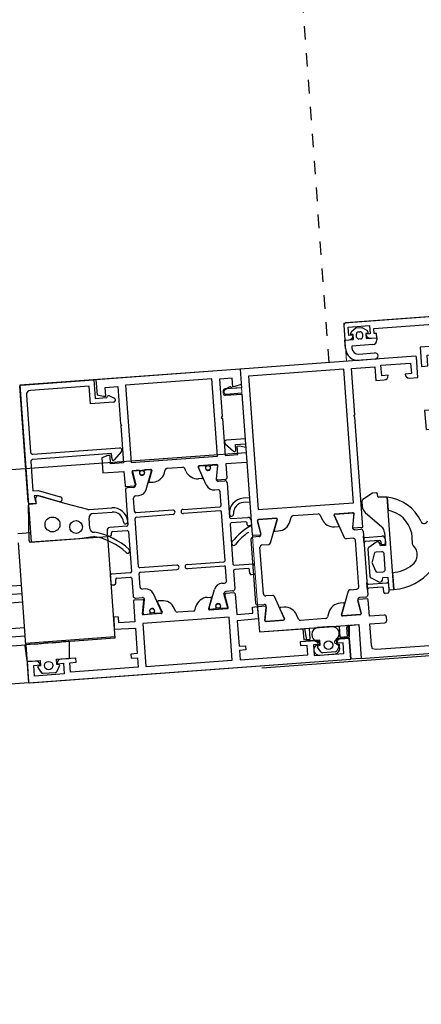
# Model space of a CAD drawing. Header units: millimetres. Extents: x 17842 to 101027, y -6186 to 35801.
# Tile 5 of 14: x 59988 to 60083, y -4232 to -4000. Entities that reach past the tile are written whole.
import ezdxf

# ---------------------------------------------------------------- set-up
doc = ezdxf.new("R2010")
doc.units = ezdxf.units.MM
doc.linetypes.add('A-01$0$Kreska', pattern=[6.35, 3.175, -3.175])

msp = doc.modelspace()

# ---------------------------------------------------------------- linework, layer by layer
at = {"linetype": 'A-01$0$Kreska'}
msp.add_line((60061.08, -4080.75), (60038.87, -3776.48), dxfattribs=at)
at = {"lineweight": 9}
for p, q in [((60128.34, -4066.79), (60064.51, -4071.45)), ((60064.51, -4071.45), (60065.17, -4080.45)), ((60065.17, -4080.45), (60040.14, -4082.28)), ((60040.14, -4082.28), (60044.66, -4144.11)), ((60068.64, -4150.38), (60134.09, -4145.6))]:
    msp.add_line(p, q, dxfattribs=at)
for p, q in [((60067.56, -4074.76), (60067.51, -4074.06)), ((60067.97, -4073.53), (60068.37, -4073.5)), ((60068.91, -4073.96), (60068.96, -4074.66)), ((60068.49, -4075.19), (60068.1, -4075.22)), ((60068.05, -4078.73), (60071.79, -4078.46)), ((60071.9, -4079.96), (60068.16, -4080.23)), ((60040.1, -4082.3), (60006.21, -4084.77)), ((59990.26, -4113.51), (59988.28, -4086.33)), ((59988.51, -4086.07), (60005.71, -4084.81)), ((60004.62, -4086.29), (59990.76, -4087.31)), ((60004.93, -4090.48), (60004.62, -4086.29)), ((60005.71, -4084.81), (60006.04, -4089.2)), ((60006.21, -4084.77), (60006.48, -4088.36)), ((60008.35, -4086.62), (60011.35, -4086.41)), ((60011.35, -4086.41), (60011.98, -4095.13)), ((60033.47, -4084.59), (60013.13, -4086.07)), ((60013.13, -4086.07), (60014.45, -4104.23)), ((60034.8, -4102.74), (60033.47, -4084.59)), ((60038.27, -4084.44), (60035.28, -4084.66)), ((60035.28, -4084.66), (60035.92, -4093.38)), ((60038.42, -4086.43), (60038.27, -4084.44)), ((60038.92, -4086.4), (60038.42, -4086.43)), ((60040.39, -4085.89), (60038.92, -4086.4)), ((59989.83, -4088.38), (59990.82, -4101.86)), ((60006.48, -4088.36), (60008, -4088.66)), ((60008, -4088.66), (60008.5, -4088.62)), ((60008.5, -4088.62), (60008.35, -4086.62)), ((60008.73, -4089), (60008.83, -4088.78)), ((60009.37, -4088.6), (60010.49, -4089.14)), ((60036.11, -4087.48), (60036.14, -4087.98)), ((60037.56, -4086.54), (60036.52, -4087.24)), ((60036.84, -4088.15), (60040.55, -4087.88)), ((60038.25, -4086.85), (60038.11, -4086.65)), ((60040.47, -4086.69), (60038.25, -4086.85)), ((60010.31, -4090.09), (60004.93, -4090.48)), ((60006.04, -4089.2), (60008.73, -4089)), ((60035.92, -4093.38), (60035.69, -4093.65)), ((60011.98, -4095.13), (60012.25, -4095.36)), ((60012.25, -4095.36), (60012.02, -4095.63)), ((60012.02, -4095.63), (60012.66, -4104.36)), ((60035.69, -4093.65), (60035.96, -4093.88)), ((60035.96, -4093.88), (60036.59, -4102.61)), ((60036.64, -4099.86), (60038.61, -4101.59)), ((60041.34, -4098.67), (60036.93, -4099)), ((60039.02, -4100.05), (60041.43, -4099.87)), ((60039.11, -4101.34), (60039.02, -4100.05)), ((60039.44, -4100.4), (60039.97, -4100.36)), ((60039.97, -4100.36), (60041.46, -4100.64)), ((58029.96, -4249.1), (60041.58, -4101.89)), ((60009.89, -4102.17), (59991.34, -4103.53)), ((59991.35, -4102.32), (60011.8, -4100.83)), ((60008.99, -4102.62), (60007.55, -4103.12)), ((60009.52, -4102.58), (60008.99, -4102.62)), ((60009.66, -4104.58), (60009.52, -4102.58)), ((60009.98, -4103.47), (60009.89, -4102.17)), ((60012.21, -4101.65), (60010.52, -4103.64)), ((60036.59, -4102.61), (60039.58, -4102.39)), ((60039.58, -4102.39), (60039.44, -4100.4)), ((59990.88, -4104.06), (59991.38, -4110.92)), ((60007.55, -4103.12), (60007.82, -4106.72)), ((60012.66, -4104.36), (60009.66, -4104.58)), ((60014.45, -4104.23), (60034.8, -4102.74)), ((60034.65, -4104.76), (60030.41, -4105.07)), ((60030.57, -4105.07), (60031.87, -4104.98)), ((60033.22, -4104.88), (60033.64, -4104.85)), ((60033.87, -4104.83), (60034.51, -4104.77)), ((60034.77, -4105.01), (60034.46, -4108.1)), ((60034.55, -4108.09), (60034.87, -4104.98)), ((60041.73, -4104.24), (60036.74, -4104.6)), ((60036.74, -4104.6), (60036.98, -4107.91)), ((60007.82, -4106.72), (60012.8, -4106.35)), ((60012.8, -4106.35), (60013.04, -4109.65)), ((60015.47, -4109.48), (60014.71, -4106.45)), ((60014.81, -4106.47), (60015.57, -4109.48)), ((60014.89, -4106.2), (60019.13, -4105.89)), ((60015.67, -4106.16), (60015.03, -4106.19)), ((60016.32, -4106.11), (60015.91, -4106.14)), ((60018.98, -4105.92), (60017.68, -4106.01)), ((60018.04, -4110.58), (60019.28, -4106.2)), ((60019.34, -4106.14), (60018.63, -4108.66)), ((60022.3, -4106.69), (60022.5, -4105.97)), ((60022.95, -4105.61), (60026.59, -4105.35)), ((60027.39, -4106.31), (60027.08, -4105.64)), ((60030.24, -4105.35), (60031.31, -4107.73)), ((60032.17, -4109.55), (60030.31, -4105.4)), ((60018.83, -4108.92), (60019.64, -4108.86)), ((60031.14, -4108.02), (60030.34, -4108.08)), ((60034.76, -4108.31), (60036.8, -4108.16)), ((60035.08, -4108.65), (60036.53, -4108.55)), ((60037.05, -4109.01), (60037.64, -4117.19)), ((59991.38, -4110.92), (59992.59, -4110.84)), ((59992.59, -4110.84), (59997.8, -4112.31)), ((60013.14, -4110.76), (60013.73, -4118.94)), ((60013.26, -4109.88), (60015.29, -4109.73)), ((60015.03, -4110.12), (60013.58, -4110.22)), ((60034.88, -4110.67), (60034.14, -4110.73)), ((60035.65, -4114.33), (60035.42, -4111.14)), ((60072.51, -4112.23), (60072.47, -4111.72)), ((59990.45, -4122.68), (59990.3, -4114.26)), ((59990.58, -4114.04), (59992.14, -4113.92)), ((59992.1, -4113.88), (59990.8, -4113.97)), ((59992.52, -4112.04), (59991.66, -4112.11)), ((59991.66, -4112.11), (59992.1, -4113.88)), ((59992.14, -4113.92), (59992.04, -4112.58)), ((59997.63, -4113.49), (59992.52, -4112.04)), ((59998.91, -4113.92), (59992.62, -4112.13)), ((60004.27, -4115.29), (59998.91, -4113.92)), ((60015.29, -4115.81), (60015.06, -4112.62)), ((60015.52, -4112.09), (60016.26, -4112.03)), ((60042.35, -4112.56), (60040.83, -4112.67)), ((60042.43, -4113.56), (60040.91, -4113.67)), ((60068.79, -4113.41), (60068.88, -4114.64)), ((60074.73, -4112.44), (60074.95, -4115.48)), ((60004.6, -4115.32), (60009.92, -4114.93)), ((60005.5, -4116.25), (60009.99, -4115.93)), ((60024.29, -4115.46), (60015.61, -4116.09)), ((60015.68, -4117.09), (60024.36, -4116.45)), ((60026.7, -4115.28), (60035.38, -4114.65)), ((60035.45, -4115.65), (60026.77, -4116.28)), ((60036.6, -4127.29), (60035.77, -4115.92)), ((60052.58, -4116.76), (60058.48, -4116.33)), ((60066.89, -4116.36), (60066.57, -4119.51)), ((60069.56, -4116.01), (60073.45, -4119.36)), ((60004.76, -4119.75), (60004.58, -4117.33)), ((60016.24, -4128.78), (60015.41, -4117.41)), ((60037.75, -4118.79), (60038.44, -4128.16)), ((60037.99, -4117.47), (60041.98, -4117.17)), ((60041.45, -4118.21), (60038.06, -4118.46)), ((60041.8, -4118.89), (60041.77, -4118.49)), ((60051.83, -4118.18), (60052.14, -4117.12)), ((60058.97, -4116.62), (60059.42, -4117.63)), ((59990.8, -4120.81), (59987.79, -4121.03)), ((59990.8, -4120.81), (59987.79, -4121.03)), ((60008.8, -4120.3), (60008.87, -4121.28)), ((60013.43, -4119.26), (60009.44, -4119.55)), ((60009.87, -4121.22), (60009.84, -4120.82)), ((60010.12, -4120.5), (60013.51, -4120.26)), ((60013.86, -4120.53), (60014.54, -4129.91)), ((60042.52, -4119.14), (60042.12, -4119.17)), ((60048.36, -4120.42), (60049.17, -4120.36)), ((60062.38, -4119.39), (60063.19, -4119.34)), ((60067.1, -4120.06), (60068.56, -4119.95)), ((60069.1, -4120.41), (60070.19, -4135.37)), ((60080.45, -4120.73), (60080.63, -4123.19)), ((59989.69, -4147.12), (59987.94, -4123.18)), ((59990.77, -4122.97), (60002.44, -4122.12)), ((60002.44, -4122.12), (60004.94, -4121.74)), ((60004.94, -4121.74), (60005.67, -4121.69)), ((60009.19, -4121.57), (60009.59, -4121.54)), ((60042.67, -4122.34), (60043.76, -4137.3)), ((60044.59, -4121.7), (60043.13, -4121.81)), ((60043.19, -4121.36), (60044.83, -4121.24)), ((60045.27, -4123.66), (60046.86, -4123.54)), ((60066.71, -4122.09), (60065.13, -4122.21)), ((60068.05, -4133.52), (60067.25, -4122.55)), ((60069.3, -4123.21), (60069.18, -4121.61)), ((60069.5, -4121.89), (60073.49, -4121.6)), ((60072.97, -4122.64), (60069.58, -4122.88)), ((60072.07, -4123.04), (60070.42, -4124.23)), ((60073.32, -4123.31), (60073.29, -4122.91)), ((60074.24, -4122.24), (60074.32, -4123.24)), ((60045.61, -4135.16), (60044.81, -4124.19)), ((60070.21, -4124.67), (60070.67, -4131)), ((60071.67, -4125.73), (60071.18, -4127.62)), ((60073.46, -4125.26), (60072.12, -4125.36)), ((60074.04, -4123.56), (60073.64, -4123.59)), ((60074.26, -4129.41), (60074, -4125.72)), ((60027.64, -4128.25), (60036.32, -4127.61)), ((60038.79, -4128.44), (60043.18, -4128.12)), ((60071.2, -4127.94), (60071.97, -4129.74)), ((60014.24, -4130.23), (60009.85, -4130.55)), ((60016.58, -4133.57), (60016.35, -4130.37)), ((60025.23, -4128.42), (60016.56, -4129.06)), ((60016.63, -4130.05), (60025.31, -4129.42)), ((60036.39, -4128.61), (60027.72, -4129.24)), ((60036.95, -4132.08), (60036.72, -4128.89)), ((60038.58, -4129.75), (60038.89, -4133.94)), ((60042.05, -4129.2), (60038.86, -4129.43)), ((60042.44, -4130.38), (60042.37, -4129.48)), ((60072.46, -4130.04), (60073.8, -4129.95)), ((60076.03, -4130.18), (60076.32, -4134.17)), ((60009.57, -4130.87), (60009.71, -4132.76)), ((60010.9, -4132.68), (60010.84, -4131.78)), ((60011.12, -4131.46), (60014.31, -4131.23)), ((60014.63, -4131.5), (60014.94, -4135.69)), ((60035.85, -4132.66), (60036.49, -4132.61)), ((60043.36, -4130.61), (60042.76, -4130.65)), ((60045.27, -4152.59), (60324.13, -4132.23)), ((60070.1, -4134.18), (60069.98, -4132.58)), ((60070.31, -4132.86), (60074.69, -4132.54)), ((60070.94, -4131.4), (60072.75, -4132.34)), ((59988.67, -4133.16), (59075.63, -4199.81)), ((60010.03, -4133.04), (60010.63, -4133)), ((60017.75, -4133.98), (60017.12, -4134.03)), ((60032.83, -4138.48), (60034.07, -4134.11)), ((60037.13, -4138.23), (60036.31, -4135.11)), ((60038.74, -4134.96), (60036.7, -4135.11)), ((60038.43, -4134.48), (60036.77, -4134.6)), ((60066, -4134.18), (60067.59, -4134.06)), ((60073.57, -4133.62), (60070.38, -4133.86)), ((60073.96, -4134.8), (60073.89, -4133.9)), ((60074.88, -4135.03), (60074.28, -4135.07)), ((60075.02, -4132.83), (60075.15, -4134.71)), ((59988.82, -4135.15), (59075.77, -4201.81)), ((59988.96, -4137.15), (59075.92, -4203.8)), ((60015.01, -4136.9), (60015.36, -4141.74)), ((60017.23, -4136.54), (60015.19, -4136.68)), ((60015.47, -4136.15), (60017.12, -4136.03)), ((60017.13, -4139.87), (60017.45, -4136.76)), ((60017.3, -4139.68), (60017.65, -4136.47)), ((60021.59, -4139.31), (60019.72, -4135.16)), ((60020.68, -4137.11), (60021.75, -4139.5)), ((60021.66, -4136.77), (60020.85, -4136.83)), ((60032.39, -4135.99), (60033.2, -4135.93)), ((60033.41, -4136.18), (60032.69, -4138.7)), ((60037.33, -4138.4), (60036.56, -4135.36)), ((60038.99, -4135.15), (60039.35, -4139.99)), ((60047.73, -4135.51), (60046.15, -4135.62)), ((60064.47, -4137.3), (60063.67, -4137.36)), ((60070.06, -4136.34), (60068.02, -4136.49)), ((60069.73, -4135.91), (60068.27, -4136.01)), ((60020.1, -4139.72), (60021.31, -4139.73)), ((60024.91, -4139.21), (60024.61, -4138.53)), ((60029.05, -4139.24), (60025.4, -4139.5)), ((60029.53, -4138.87), (60029.73, -4138.16)), ((60032.9, -4138.95), (60037.15, -4138.64)), ((60034.37, -4138.68), (60033.17, -4138.86)), ((60036.83, -4138.6), (60035.68, -4138.6)), ((60039.35, -4139.99), (60043.12, -4139.71)), ((60043.02, -4138.31), (60044.11, -4138.13)), ((60043.12, -4139.71), (60043.02, -4138.31)), ((60044.11, -4138.13), (60044.42, -4141.02)), ((60044.3, -4137.77), (60045.75, -4137.66)), ((60046.06, -4138.09), (60044.42, -4138.21)), ((60050.48, -4138.33), (60049.67, -4138.39)), ((60061, -4139.54), (60060.7, -4140.6)), ((60010.38, -4140.6), (60010.49, -4143.49)), ((60011.48, -4140.62), (60010.38, -4140.6)), ((60011.58, -4142.01), (60011.48, -4140.62)), ((60015.36, -4141.74), (60011.58, -4142.01)), ((60037.55, -4140.62), (60017.2, -4142.1)), ((60021.59, -4139.78), (60017.34, -4140.09)), ((60017.65, -4140.01), (60018.78, -4139.83)), ((60038.29, -4150.79), (60037.55, -4140.62)), ((60044.42, -4141.02), (60039.45, -4141.48)), ((60039.45, -4141.48), (60039.88, -4147.47)), ((60053.89, -4141.1), (60053.43, -4140.09)), ((60060.25, -4140.97), (60054.38, -4141.4)), ((60074.64, -4141.42), (60074.58, -4140.62)), ((59989.4, -4143.13), (59076.35, -4209.79)), ((60010.49, -4143.49), (60015.48, -4143.23)), ((60015.48, -4143.23), (60015.91, -4149.22)), ((60017.2, -4142.1), (60017.94, -4152.28)), ((60044.66, -4144.11), (60068.06, -4142.4)), ((60055.8, -4146.02), (60055.4, -4143.33)), ((60061.83, -4142.84), (60058.38, -4143.09)), ((60065.82, -4142.56), (60065.81, -4145.29)), ((60068.06, -4142.4), (60068.64, -4150.38)), ((59989.55, -4145.12), (59076.5, -4211.78)), ((60010.62, -4145.29), (59989.67, -4146.82)), ((59995.3, -4146.71), (59994.06, -4146.8)), ((59995.98, -4146.76), (59995.3, -4146.71)), ((59997.6, -4146.64), (59995.98, -4146.76)), ((59998.4, -4146.48), (59997.6, -4146.64)), ((59999.65, -4146.39), (59998.4, -4146.48)), ((59999.95, -4150.1), (59999.97, -4146.69)), ((60054.35, -4146.41), (60057.84, -4146.15)), ((60054.42, -4147.41), (60054.35, -4146.41)), ((60058.89, -4146.03), (60056.12, -4146.23)), ((60058.98, -4147.27), (60058.89, -4146.03)), ((60065.53, -4145.54), (60062.76, -4145.74)), ((60062.76, -4145.74), (60062.85, -4146.99)), ((60064.39, -4146.68), (60062.9, -4146.79)), ((60063.82, -4145.72), (60065.82, -4145.57)), ((60064.57, -4149.17), (60064.39, -4146.68)), ((60065.82, -4145.57), (60066.18, -4150.56)), ((59076.65, -4213.78), (59989.69, -4147.12)), ((59989.44, -4147.46), (59989.95, -4150.83)), ((59990.96, -4147.03), (59989.71, -4147.12)), ((59991.77, -4147.07), (59990.96, -4147.03)), ((59993.39, -4146.95), (59991.77, -4147.07)), ((59994.06, -4146.8), (59993.39, -4146.95)), ((60039.88, -4147.47), (60041.38, -4147.36)), ((60041.45, -4148.35), (60039.96, -4148.46)), ((60039.96, -4148.46), (60040.12, -4150.66)), ((60041.38, -4147.36), (60041.45, -4148.35)), ((60055.92, -4147.3), (60054.42, -4147.41)), ((60056.08, -4149.49), (60055.92, -4147.3)), ((60058.91, -4147.08), (60057.41, -4147.19)), ((60057.41, -4147.19), (60057.59, -4149.68)), ((60059.14, -4148.82), (60058.38, -4147.69)), ((60058.49, -4147.38), (60058.98, -4147.27)), ((60062.5, -4148.82), (60059.59, -4149.03)), ((60062.85, -4146.99), (60063.35, -4147.03)), ((60063.51, -4147.31), (60062.91, -4148.54)), ((59991.98, -4150.96), (59989.98, -4151.11)), ((59989.98, -4151.11), (59990.33, -4155.85)), ((59990.26, -4151.04), (59993.03, -4150.83)), ((59990.6, -4156.08), (60066.18, -4150.56)), ((59993.03, -4150.83), (59993.12, -4152.08)), ((59996.91, -4150.55), (59999.67, -4150.35)), ((59997, -4151.8), (59996.91, -4150.55)), ((60001.45, -4150.27), (59997.96, -4150.53)), ((60000.03, -4151.38), (60001.53, -4151.27)), ((60001.53, -4151.27), (60001.45, -4150.27)), ((60015.91, -4149.22), (60014.42, -4149.32)), ((60014.42, -4149.32), (60014.49, -4150.32)), ((60014.49, -4150.32), (60015.99, -4150.21)), ((60015.99, -4150.21), (60016.15, -4152.41)), ((60017.94, -4152.28), (60038.29, -4150.79)), ((60040.12, -4150.66), (60056.08, -4149.49)), ((60057.59, -4149.68), (60064.57, -4149.17)), ((60058.97, -4149.55), (60062.56, -4149.29)), ((60068.64, -4150.38), (60066.18, -4150.56)), ((59991.55, -4152), (59993.05, -4151.89)), ((59991.73, -4154.49), (59991.55, -4152)), ((59992.52, -4152.5), (59993.28, -4153.63)), ((59993.12, -4152.08), (59992.64, -4152.19)), ((59993.73, -4153.84), (59996.64, -4153.63)), ((59997.49, -4151.84), (59997, -4151.8)), ((59997.04, -4151.6), (59998.53, -4151.49)), ((59997.06, -4153.35), (59997.65, -4152.12)), ((59998.53, -4151.49), (59998.72, -4153.98)), ((60000.19, -4153.57), (60000.03, -4151.38)), ((60016.15, -4152.41), (60000.19, -4153.57)), ((59998.72, -4153.98), (59991.73, -4154.49)), ((59990.35, -4156.1), (59077.3, -4222.75))]:
    msp.add_line(p, q)
at = {"extrusion": (0, 0, -1)}
for p, q in [((60040.14, -4082.3), (59988.26, -4086.09)), ((59988.26, -4086.09), (59990.95, -4122.96)), ((59990.95, -4122.96), (60008.9, -4121.65)), ((60008.9, -4121.65), (60010.64, -4145.59)), ((60066.18, -4150.56), (60065.6, -4142.58)), ((60010.64, -4145.59), (59989.69, -4147.12)), ((59989.69, -4147.12), (59990.35, -4156.1)), ((59990.35, -4156.1), (60066.18, -4150.56))]:
    msp.add_line(p, q, dxfattribs=at)
for points in [[(60107.58, -4098.17), (60106.68, -4085.85), (60111.65, -4085.48), (60111.39, -4081.89), (60109.9, -4081.6), (60109.37, -4081.64), (60109.53, -4083.83), (60106.54, -4084.05), (60106.22, -4079.69), (60105.95, -4079.46), (60106.19, -4079.19), (60105.53, -4070.26), (60108.53, -4070.04), (60108.69, -4072.24), (60109.18, -4072.2), (60110.65, -4071.69), (60110.39, -4068.1), (60065.01, -4071.42)], [(60064.55, -4071.95), (60064.8, -4075.44), (60065.8, -4075.37)], [(60066.72, -4074.3), (60065.73, -4074.37), (60065.58, -4072.38), (60070.57, -4072.01), (60070.71, -4074.01), (60069.72, -4074.08)], [(60066.37, -4073.4), (60067.4, -4072.56), (60068.8, -4072.46), (60069.94, -4073.14)], [(60070.79, -4075), (60072.28, -4074.9), (60072.21, -4073.9), (60071.71, -4073.93), (60071.62, -4072.74), (60086.58, -4071.65), (60086.67, -4072.84), (60085.18, -4072.95), (60085.25, -4073.95), (60086.74, -4073.84), (60086.96, -4076.83), (60082.48, -4077.16), (60082.81, -4081.65), (60084.3, -4081.54), (60084.12, -4079.04), (60087.11, -4078.83), (60088.23, -4094.21), (60085.24, -4094.43), (60085.06, -4091.94), (60083.56, -4092.05), (60083.89, -4096.53), (60088.85, -4096.17), (60089.1, -4099.52)], [(60064.95, -4077.46), (60064.8, -4075.46), (60066.8, -4075.32), (60066.71, -4074.12), (60066.21, -4074.16), (60066.19, -4073.83)], [(60070.18, -4073.54), (60070.2, -4073.86), (60069.7, -4073.9), (60069.79, -4075.1), (60072.28, -4074.92), (60072.32, -4075.41)], [(60071.4, -4076.48), (60066.41, -4076.85), (60066.45, -4077.35)], [(60081.38, -4079.26), (60040.14, -4082.28), (60040.46, -4086.66), (60036.57, -4086.95)], [(60080.02, -4084.38), (60081.99, -4084.23), (60081.65, -4079.5)], [(60066.62, -4116.08), (60062.45, -4116.39), (60066.93, -4116.06), (60066.57, -4119.65), (60069.04, -4119.47), (60067.15, -4093.58), (60066.89, -4093.35), (60067.12, -4093.08), (60066.32, -4082.16), (60071.81, -4081.76), (60072.04, -4084.96), (60074.03, -4084.81)], [(60074.96, -4083.74), (60073.46, -4083.85), (60073.28, -4081.36), (60080.26, -4080.85), (60080.44, -4083.34), (60078.95, -4083.45)], [(60036.68, -4088.44), (60040.57, -4088.16), (60042.98, -4121.17)], [(60072.15, -4111.42), (60071.31, -4111.51), (60069.02, -4112.95)], [(60075.42, -4134.24), (60076.32, -4134.17), (60074.73, -4112.44), (60072.69, -4112.41)], [(60045.01, -4120.99), (60044.24, -4117.95), (60045.04, -4121.08)], [(60044.42, -4117.7), (60048.66, -4117.39), (60044.49, -4117.7)], [(60047.3, -4123.18), (60048.86, -4117.65), (60048.15, -4120.16)], [(60063.35, -4119.05), (60062.28, -4116.67), (60064.64, -4121.91)], [(60074.13, -4120.73), (60074.36, -4123.79), (60073.19, -4123.87), (60072.98, -4123.32)], [(60073.61, -4131.93), (60073.73, -4131.35), (60074.9, -4131.27), (60074.91, -4131.37), (60075.1, -4133.96)], [(60065.56, -4134.54), (60063.96, -4140.08), (60064.68, -4137.56)], [(60049.5, -4138.67), (60050.57, -4141.04), (60048.22, -4135.8)], [(60068.6, -4139.71), (60067.84, -4136.74), (60068.61, -4139.77)], [(60074.05, -4140.16), (60070.56, -4140.41), (60070.27, -4136.53)], [(60044.25, -4138.47), (60044.66, -4144.11), (60054.93, -4143.36), (60055.12, -4145.96), (60056.62, -4145.85), (60056.43, -4143.25), (60063.41, -4142.74), (60063.6, -4145.34), (60065.39, -4145.21), (60065.24, -4143.11)], [(60045.96, -4141.41), (60046.27, -4138.31), (60045.97, -4141.36)], [(60050.4, -4141.33), (60046.17, -4141.63), (60050.34, -4141.33)], [(60064.27, -4140.32), (60068.43, -4140.02), (60064.17, -4140.33)], [(60090.99, -4143.71), (60087.5, -4143.96), (60087.57, -4144.96), (60089.07, -4144.85), (60089.23, -4147.04), (60072.13, -4148.29), (60071.32, -4148.07), (60071.05, -4147.24), (60070.69, -4142.21), (60074.18, -4141.95)], [(60065.7, -4142.57), (60068.06, -4142.4), (60068.64, -4150.35), (60099.08, -4148.13)]]:
    msp.add_lwpolyline(points)
msp.add_lwpolyline([(60064.51, -4082.3), (60042.07, -4083.94), (60044.36, -4115.35), (60066.81, -4113.71)], close=True)
for centre, radius in [((60032.58, -4105.53), 0.55), ((60017.05, -4106.66), 0.55), ((59995.97, -4118.83), 1.75), ((60001.52, -4119.43), 1.5), ((60019.42, -4139.17), 0.526), ((60034.96, -4138.04), 0.526), ((60060.92, -4147.23), 1), ((59995.07, -4152.04), 1)]:
    msp.add_circle(centre, radius)
for centre, radius, start, end in [((60065.05, -4071.91), 0.5, 94.1756, 184.1756), ((60065.73, -4074.37), 1, 274.1756, 4.1756), ((60066.69, -4073.79), 0.5, 129.1756, 184.1756), ((60068.01, -4074.02), 0.5, 94.1756, 184.1756), ((60068.06, -4074.72), 0.5, 184.1756, 274.1756), ((60068.41, -4074), 0.5, 4.1756, 94.1756), ((60068.46, -4074.69), 0.5, 274.1756, 4.1756), ((60070.71, -4074.01), 1, 184.1756, 274.1756), ((60069.68, -4073.57), 0.5, 4.1756, 59.1755), ((60071.32, -4075.49), 1, 274.1756, 4.1756), ((60067.94, -4077.24), 3, 184.1756, 274.1756), ((60067.94, -4077.24), 1.5, 184.1756, 274.1756), ((60071.85, -4079.21), 0.75, 274.1756, 94.1756), ((60081.4, -4079.51), 0.25, 4.1756, 94.1756), ((60073.96, -4083.82), 1, 274.1756, 4.1756), ((60079.95, -4083.38), 1, 184.1756, 274.1756), ((59988.53, -4086.32), 0.25, 94.1756, 184.1756), ((60037.78, -4086.87), 0.4, 34.1756, 124.1755), ((59990.83, -4088.3), 1, 94.1756, 184.1756), ((60009.19, -4088.96), 0.4, 64.1756, 154.1756), ((60036.61, -4087.45), 0.5, 94.1756, 184.1756), ((60036.64, -4087.95), 0.5, 184.1756, 274.1756), ((60036.8, -4087.66), 0.5, 124.1755, 274.1756), ((60010.27, -4089.59), 0.5, 274.1756, 64.1756), ((60036.96, -4099.49), 0.493, 93.4033, 229.4684), ((59991.32, -4101.82), 0.5, 184.1756, 274.1756), ((60011.84, -4101.32), 0.493, 318.8827, 94.9478), ((60038.8, -4101.36), 0.307, 229.6599, 2.9127), ((59991.38, -4104.02), 0.5, 94.1756, 184.1756), ((60010.29, -4103.44), 0.307, 185.4384, 318.6912), ((60031.88, -4105.18), 0.2, 352.5243, 94.1756), ((60033.24, -4105.08), 0.2, 94.1756, 226.5685), ((60033.81, -4105.53), 0.698, 84.7291, 104.0299), ((60034.46, -4105.09), 0.325, 14.596, 79.9568), ((60034.67, -4104.96), 0.2, 354.1756, 94.1756), ((60014.9, -4106.4), 0.2, 94.1756, 194.1756), ((60015.13, -4106.5), 0.325, 108.3943, 173.7551), ((60015.84, -4106.84), 0.698, 84.3212, 103.622), ((60016.33, -4106.31), 0.2, 321.7826, 94.1756), ((60017.05, -4106.66), 0.6, 157.9485, 274.1756), ((60017.05, -4106.66), 0.6, 274.1756, 40.9988), ((60017.69, -4106.21), 0.2, 94.1756, 195.8268), ((60018.98, -4106.22), 0.302, 3.7521, 90.5355), ((60019.15, -4106.09), 0.2, 344.1719, 94.1756), ((60019.42, -4105.87), 3, 274.1756, 344.1837), ((60022.99, -4106.11), 0.5, 94.1756, 164.1837), ((60026.63, -4105.84), 0.5, 24.1674, 94.1756), ((60030.12, -4105.09), 3, 204.1674, 274.1756), ((60030.42, -4105.27), 0.2, 94.1756, 204.1792), ((60030.61, -4105.37), 0.302, 97.8156, 184.599), ((60032.58, -4105.53), 0.6, 147.3523, 274.1756), ((60032.58, -4105.53), 0.6, 274.1756, 30.4026), ((60014.92, -4109.48), 0.648, 280.1337, 0.0052), ((60015.28, -4109.53), 0.2, 274.1756, 14.1756), ((60018.82, -4108.72), 0.2, 164.1719, 274.1756), ((60031.13, -4107.82), 0.2, 274.1756, 24.1792), ((60034, -4108.73), 2, 204.1792, 274.1756), ((60035.1, -4108.01), 0.648, 188.3459, 268.2174), ((60034.75, -4108.11), 0.2, 174.1756, 274.1756), ((60036.58, -4109.01), 0.465, 359.7815, 95.9883), ((60036.79, -4107.96), 0.2, 274.1756, 16.2779), ((60013.24, -4109.68), 0.2, 172.0732, 274.1756), ((60013.6, -4110.69), 0.465, 92.3628, 188.5696), ((60016.11, -4110.04), 2, 274.1756, 344.1719), ((60034.92, -4111.17), 0.5, 4.1756, 94.1756), ((60071.42, -4111.68), 0.2, 94.1756, 122.2562), ((60072.17, -4111.72), 0.3, 0.8765, 94.1756), ((59990.76, -4113.48), 0.5, 184.1756, 274.1756), ((59990.57, -4114.3), 0.267, 86.8937, 171.6061), ((59992.52, -4112.61), 0.485, 77.9338, 176.2812), ((59997.64, -4112.89), 0.6, 269.2349, 74.1756), ((60015.55, -4112.59), 0.5, 94.1756, 184.1756), ((60041.09, -4116.16), 3.5, 94.1756, 184.1756), ((60041.09, -4116.16), 2.5, 94.1756, 184.1756), ((60069.28, -4113.38), 0.5, 122.2562, 184.1756), ((60072.71, -4112.21), 0.2, 184.1756, 263.8707), ((60073.71, -4122.3), 9.92, 24.735, 84.076), ((60004.53, -4114.32), 1, 254.9816, 274.1756), ((60005.58, -4117.25), 1, 94.1756, 184.1756), ((60010.18, -4118.42), 3.5, 4.1756, 94.1756), ((60010.18, -4118.42), 2.5, 4.1756, 94.1756), ((60015.59, -4115.79), 0.3, 184.1756, 274.1756), ((60024.32, -4115.96), 0.5, 4.1756, 94.1756), ((60024.32, -4115.96), 0.5, 274.1756, 4.1756), ((60026.73, -4115.78), 0.5, 94.1756, 184.1756), ((60026.73, -4115.78), 0.5, 184.1756, 274.1756), ((60035.35, -4114.35), 0.3, 274.1756, 4.1756), ((60035.47, -4115.94), 0.3, 4.1756, 94.1756), ((60038.1, -4116.38), 0.5, 184.1756, 4.1756), ((60058.51, -4116.82), 0.5, 24.1592, 94.1756), ((60062.47, -4116.59), 0.2, 94.1756, 204.1792), ((60062.54, -4116.63), 0.25, 94.1756, 204.1756), ((60066.64, -4116.33), 0.25, 354.1756, 94.1756), ((60070.87, -4114.49), 2, 184.1756, 229.1756), ((60073.64, -4122.36), 7, 13.4697, 79.2063), ((60013.17, -4118.2), 0.5, 184.1756, 4.1756), ((60015.7, -4117.39), 0.3, 94.1756, 184.1756), ((60037.98, -4117.12), 0.341, 191.0826, 271.3283), ((60038.11, -4118.82), 0.357, 97.8939, 175.168), ((60041.47, -4118.51), 0.3, 4.2114, 94.1756), ((60042.1, -4118.87), 0.3, 184.1756, 274.1756), ((60042.03, -4117.87), 0.7, 4.1756, 94.1756), ((60042.5, -4118.84), 0.3, 274.1756, 7.8782), ((60044.43, -4117.9), 0.2, 94.1756, 194.2671), ((60044.5, -4117.95), 0.25, 94.1756, 194.1756), ((60048.61, -4117.65), 0.25, 344.1756, 94.1756), ((60048.67, -4117.59), 0.2, 344.2118, 94.1756), ((60048.95, -4117.37), 3, 274.1756, 344.1919), ((60052.62, -4117.26), 0.5, 94.1756, 164.1919), ((60062.16, -4116.4), 3, 204.1592, 274.1756), ((60083.44, -4117.81), 0.8, 204.8674, 346.9903), ((60005.75, -4119.68), 1, 184.1756, 274.1756), ((60003.16, -4136.35), 15.9, 46.9571, 80.3586), ((60009.5, -4120.25), 0.7, 94.1756, 184.1756), ((60009.57, -4121.24), 0.3, 274.1756, 4.1756), ((60010.14, -4120.8), 0.3, 94.1756, 184.1397), ((60013.39, -4118.92), 0.341, 277.0228, 357.2685), ((60013.51, -4120.61), 0.357, 13.1831, 90.4573), ((60050.63, -4132.88), 15.9, 119.6239, 141.394), ((60050.63, -4132.88), 14.9, 125.0878, 141.1541), ((60043.18, -4121.16), 0.2, 184.1756, 274.1756), ((60044.55, -4121.2), 0.5, 274.1756, 14.1756), ((60044.82, -4121.04), 0.2, 274.1756, 14.2671), ((60048.34, -4120.22), 0.2, 164.2118, 274.1756), ((60063.17, -4119.14), 0.2, 274.1756, 24.1792), ((60067.07, -4119.56), 0.5, 174.1756, 274.1756), ((60068.6, -4120.45), 0.5, 4.1756, 94.1756), ((60072.14, -4120.88), 2, 4.1756, 49.1756), ((60075.16, -4121.22), 13, 275.0903, 4.1704), ((59990.75, -4122.67), 0.3, 180.8091, 274.1756), ((60005.74, -4122.69), 1, 79.3296, 94.1756), ((60003.16, -4136.35), 14.9, 47.197, 79.3296), ((60009.17, -4121.27), 0.3, 180.4729, 274.1756), ((60038.6, -4123.28), 0.5, 141.394, 328.5616), ((60043.17, -4122.31), 0.5, 94.1756, 184.1756), ((60046.82, -4123.04), 0.5, 274.1756, 344.1756), ((60065.09, -4121.71), 0.5, 204.1756, 274.1756), ((60066.75, -4122.59), 0.5, 4.1756, 94.1756), ((60069.48, -4121.59), 0.3, 184.1756, 274.1756), ((60069.6, -4123.18), 0.3, 94.1756, 184.1756), ((60072.42, -4123.53), 0.6, 20.4843, 125.7215), ((60072.99, -4122.94), 0.3, 4.1756, 94.2593), ((60073.62, -4123.29), 0.3, 184.2114, 274.1756), ((60073.54, -4122.29), 0.7, 4.2114, 94.1756), ((60074.02, -4123.26), 0.3, 274.1756, 4.2114), ((60081.63, -4123.12), 1, 184.1756, 225.5852), ((60013.67, -4125.1), 0.5, 219.7895, 46.9571), ((60045.31, -4124.16), 0.5, 94.1756, 184.1756), ((60070.71, -4124.64), 0.5, 125.7215, 184.1756), ((60072.16, -4125.85), 0.5, 94.1756, 165.3757), ((60073.5, -4125.76), 0.5, 4.1756, 94.1756), ((60078.83, -4125.98), 3, 307.5971, 45.5852), ((60036.3, -4127.31), 0.3, 274.1756, 4.1756), ((60038.79, -4128.08), 0.357, 193.1831, 270.4573), ((60043.2, -4128.41), 0.3, 4.1756, 94.1756), ((60071.66, -4127.75), 0.5, 165.3757, 202.9754), ((60014.19, -4129.88), 0.357, 277.8939, 355.168), ((60016.53, -4128.76), 0.3, 184.1756, 274.1756), ((60016.65, -4130.35), 0.3, 94.1756, 184.1756), ((60025.27, -4128.92), 0.5, 4.1756, 94.1756), ((60025.27, -4128.92), 0.5, 274.1756, 4.1756), ((60027.68, -4128.75), 0.5, 94.1756, 184.1756), ((60027.68, -4128.75), 0.5, 184.1756, 274.1756), ((60036.42, -4128.91), 0.3, 4.1756, 94.1756), ((60038.88, -4129.73), 0.3, 94.1756, 184.1756), ((60042.07, -4129.5), 0.3, 4.1756, 94.1756), ((60042.74, -4130.35), 0.3, 184.1756, 274.1756), ((60043.34, -4130.31), 0.3, 274.1756, 4.1756), ((60072.43, -4129.54), 0.5, 202.9754, 274.1756), ((60073.77, -4129.45), 0.5, 274.1756, 4.1756), ((60075.17, -4121.22), 9, 275.4793, 307.5971), ((60009.87, -4130.85), 0.3, 94.1756, 184.1756), ((60010.01, -4132.74), 0.3, 184.1756, 274.1756), ((60010.61, -4132.7), 0.3, 274.1756, 4.1756), ((60011.14, -4131.76), 0.3, 94.1756, 184.1756), ((60014.33, -4131.53), 0.3, 4.1756, 94.1756), ((60036, -4134.66), 2, 94.1756, 164.1756), ((60036.45, -4132.12), 0.5, 274.1756, 4.1756), ((60070.28, -4132.56), 0.3, 184.1756, 274.1756), ((60071.17, -4130.96), 0.5, 184.1756, 242.6296), ((60073.02, -4131.81), 0.6, 242.6296, 347.8669), ((60074.72, -4132.84), 0.3, 1.5578, 94.1756), ((60017.08, -4133.53), 0.5, 184.1756, 274.1756), ((60017.9, -4135.98), 2, 24.1756, 94.1756), ((60036.81, -4135.1), 0.5, 94.1756, 181.045), ((60036.75, -4135.31), 0.2, 94.1756, 194.1756), ((60038.39, -4133.98), 0.5, 274.1756, 4.1756), ((60038.79, -4135.16), 0.2, 4.1756, 94.1756), ((60066.04, -4134.67), 0.5, 94.1756, 164.1756), ((60067.55, -4133.56), 0.5, 274.1756, 4.1756), ((60070.4, -4134.15), 0.3, 94.1756, 184.1756), ((60073.59, -4133.92), 0.3, 4.2114, 94.1756), ((60074.26, -4134.78), 0.3, 184.1756, 274.1756), ((60074.85, -4134.73), 0.3, 274.1756, 4.1756), ((60075.4, -4133.94), 0.3, 184.1756, 274.1756), ((60015.43, -4135.66), 0.5, 184.1756, 274.1756), ((60015.21, -4136.88), 0.2, 94.1756, 184.1756), ((60017.16, -4136.53), 0.5, 7.3061, 94.1756), ((60017.25, -4136.73), 0.2, 354.1756, 94.1756), ((60020.87, -4137.03), 0.2, 94.1756, 204.1792), ((60021.88, -4139.76), 3, 24.1674, 94.1756), ((60032.61, -4138.98), 3, 94.1756, 164.1837), ((60033.22, -4136.13), 0.2, 344.1719, 94.1756), ((60034.96, -4138.04), 0.6, 94.1756, 210.4026), ((60034.96, -4138.04), 0.6, 337.9485, 94.1756), ((60044.26, -4137.27), 0.5, 184.1756, 274.1756), ((60046.11, -4135.13), 0.5, 184.1756, 274.1756), ((60047.77, -4136.01), 0.5, 24.1756, 94.1756), ((60063.88, -4140.36), 3, 94.1756, 164.1919), ((60064.49, -4137.5), 0.2, 344.0986, 94.1756), ((60068.3, -4136.51), 0.5, 94.1756, 194.1756), ((60068.03, -4136.69), 0.2, 94.1756, 194.1756), ((60069.69, -4135.41), 0.5, 274.1756, 4.1756), ((60070.07, -4136.54), 0.2, 4.1756, 94.1756), ((60017.6, -4139.71), 0.3, 173.7247, 278.6649), ((60018.77, -4139.62), 0.2, 274.1756, 46.5685), ((60019.42, -4139.17), 0.6, 94.1756, 210.4026), ((60019.42, -4139.17), 0.6, 337.9485, 94.1756), ((60020.13, -4139.52), 0.2, 141.7826, 259.2684), ((60021.31, -4139.43), 0.3, 269.5947, 24.1756), ((60021.57, -4139.58), 0.2, 274.1756, 24.1792), ((60025.37, -4139), 0.5, 204.1674, 274.1756), ((60029.05, -4138.73), 0.5, 274.1756, 344.1837), ((60032.89, -4138.75), 0.2, 164.1719, 274.1756), ((60033.12, -4138.57), 0.3, 164.1756, 278.7564), ((60034.3, -4138.49), 0.2, 289.0827, 46.5685), ((60035.67, -4138.39), 0.2, 141.7826, 274.1756), ((60036.84, -4138.3), 0.3, 269.6862, 14.6264), ((60037.13, -4138.44), 0.2, 274.1756, 14.1756), ((60044.44, -4138.41), 0.2, 94.1756, 199.3268), ((60045.79, -4138.16), 0.5, 354.1756, 94.1756), ((60046.08, -4138.29), 0.2, 354.1756, 94.1756), ((60049.69, -4138.58), 0.2, 94.1756, 204.1756), ((60050.7, -4141.32), 3, 24.1592, 94.1756), ((60068.35, -4139.77), 0.25, 274.1756, 14.1756), ((60017.33, -4139.89), 0.2, 174.1756, 274.1756), ((60046.16, -4141.43), 0.2, 174.1756, 274.1756), ((60046.22, -4141.38), 0.25, 174.1756, 274.1756), ((60050.32, -4141.09), 0.25, 274.1756, 24.1756), ((60050.39, -4141.13), 0.2, 274.1756, 24.1756), ((60054.34, -4140.9), 0.5, 204.1592, 274.1756), ((60060.22, -4140.47), 0.5, 274.1756, 344.1919), ((60064.15, -4140.13), 0.2, 164.0986, 274.1756), ((60064.25, -4140.07), 0.25, 164.1756, 274.1756), ((60068.41, -4139.82), 0.2, 274.1756, 14.1756), ((60074.09, -4140.66), 0.5, 4.1756, 94.1756), ((60074.14, -4141.46), 0.5, 274.1756, 4.1756), ((60058.71, -4144.78), 1.72, 101.0502, 253.5596), ((60061.75, -4144.56), 1.72, 298.279, 87.3009), ((60065.74, -4143.07), 0.5, 94.1756, 184.1756), ((59999.67, -4146.69), 0.3, 0.8737, 94.1756), ((60056.03, -4146.02), 0.227, 179.9377, 293.4434), ((60057.91, -4147.15), 1, 4.1756, 94.1756), ((60057.96, -4146.87), 0.506, 333.2512, 58.7542), ((60062.83, -4146.51), 0.506, 120.8242, 214.0692), ((60063.89, -4146.72), 1, 94.1756, 184.1756), ((60065.59, -4145.32), 0.226, 255.385, 8.6029), ((59989.73, -4147.42), 0.3, 94.1756, 187.4774), ((60058.73, -4148.32), 1.26, 104.5556, 281.2119), ((60058.54, -4147.58), 0.2, 103.6379, 214.1756), ((60059.56, -4148.54), 0.5, 214.1756, 274.1756), ((60062.32, -4148.06), 1.26, 281.2119, 86.0096), ((60062.46, -4148.32), 0.5, 274.1756, 334.1756), ((60063.33, -4147.23), 0.2, 334.1756, 84.7132), ((59990.17, -4150.83), 0.226, 179.7482, 292.9661), ((59992.05, -4151.96), 1, 4.1756, 94.1756), ((59998.04, -4151.52), 1, 94.1756, 184.1756), ((59999.73, -4150.13), 0.227, 254.9077, 8.4135), ((60065.91, -4150.33), 0.25, 274.1756, 4.1756), ((59992.68, -4152.38), 0.2, 103.6379, 214.1756), ((59993.7, -4153.34), 0.5, 214.1756, 274.1756), ((59996.61, -4153.13), 0.5, 274.1756, 334.1756), ((59997.47, -4152.04), 0.2, 334.1756, 84.7132), ((59990.58, -4155.83), 0.25, 184.1756, 274.1756)]:
    msp.add_arc(centre, radius, start, end)

doc.saveas('drawing.dxf')
